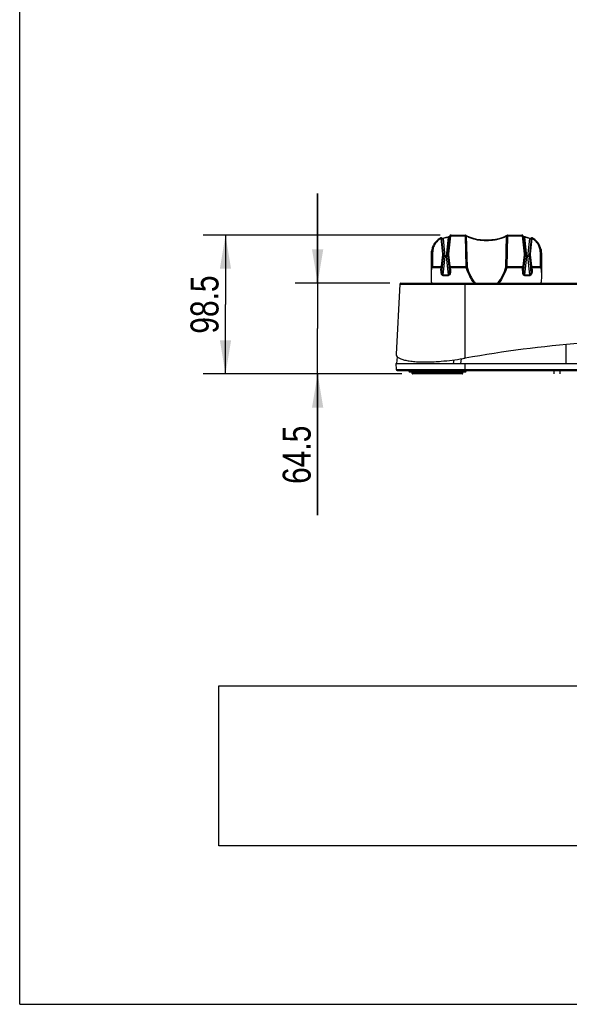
# Model space of a CAD drawing. Header units: inches. Extents: x 0 to 17, y 0 to 11.
# Tile 1 of 104: x 0 to 3.1, y 0 to 5.5. Entities that reach past the tile are written whole.
import ezdxf

# ---------------------------------------------------------------- set-up
doc = ezdxf.new("R2010")
doc.units = ezdxf.units.IN
doc.header["$LTSCALE"] = 0.935
doc.header["$MEASUREMENT"] = 0
doc.layers.get('0').update_dxf_attribs({"linetype": 'CONTINUOUS'})
for name, color, linetype in [('1', 7, 'CONTINUOUS'), ('2', 7, 'CONTINUOUS'), ('3', 7, 'CONTINUOUS')]:
    doc.layers.add(name, color=color, linetype=linetype)
doc.styles.get("Standard").update_dxf_attribs({"font": 'txt', "width": 0.8})
doc.dimstyles.new('DIMSTYLE_1', dxfattribs={"dimtxt": 0.15625, "dimasz": 0.1875, "dimexe": 0.125, "dimexo": 0.0625, "dimgap": 0.039062, "dimtad": 0, "dimtih": 1, "dimtoh": 1, "dimdec": 1, "dimlfac": 5, "dimzin": 4, "dimdsep": 46, "dimtxsty": 'Standard', "dimblk": '_FILLED', "dimblk1": '_FILLED', "dimblk2": '_FILLED', "dimcen": 0.09, "dimazin": 1, "dimtfac": 1, "dimtofl": 0, "dimtmove": 0, "dimatfit": 3, "dimldrblk": '_FILLED', "dimfxl": 1, "dimtolj": 1, "dimtzin": 4, "dimarcsym": 0})
doc.dimstyles.new('DIMSTYLE_2', dxfattribs={"dimtxt": 0.15625, "dimasz": 0.1875, "dimexe": 0.125, "dimexo": 0.0625, "dimgap": 0.039062, "dimtad": 0, "dimtih": 1, "dimtoh": 1, "dimlfac": 5, "dimzin": 4, "dimdsep": 46, "dimtxsty": 'Standard', "dimblk": '_FILLED', "dimblk1": '_FILLED', "dimblk2": '_FILLED', "dimcen": 0.09, "dimazin": 1, "dimtfac": 1, "dimtofl": 0, "dimtmove": 0, "dimatfit": 3, "dimldrblk": '_FILLED', "dimfxl": 1, "dimtolj": 1, "dimtzin": 4, "dimarcsym": 0})
picture_1 = doc.add_image_def('image1.jpg', size_in_pixel=(1154, 206))

# ---------------------------------------------------------------- blocks, each defined once
blk = doc.blocks.new('_FILLED')
at = {"color": 0, "linetype": 'ByBlock'}
blk.add_solid([(0, 0), (-1, 0.167), (-1, -0.167)], dxfattribs=at)
blk = doc.blocks.new('*D3')
at = {"color": 7, "linetype": 'Continuous', "transparency": 16777216}
for p, q in [((1.6637, 4.0289), (1.6637, 4.5289)), ((1.6637, 4.5289), (1.6637, 3.775)), ((2.0664, 4.0289), (1.5387, 4.0289)), ((1.6637, 2.7322), (1.6637, 3.775)), ((2.1335, 3.5211), (1.5387, 3.5211)), ((1.6637, 3.5211), (1.6637, 2.7322))]:
    blk.add_line(p, q, dxfattribs=at)
at = {"color": 7, "linetype": 'Continuous', "transparency": 16777216, "xscale": 0.1875, "yscale": 0.1875, "zscale": 0.1875}
for p, rotation in [((1.6637, 4.0289), 270), ((1.6637, 3.5211), 90)]:
    blk.add_blockref('_FILLED', p, dxfattribs=dict(at, rotation=rotation))
at = {"color": 7, "linetype": 'Continuous', "transparency": 16777216, "insert": (1.4684, 3.2322), "char_height": 0.15625, "width": 0.5, "attachment_point": 3, "rotation": 90, "line_spacing_factor": 0.9}
blk.add_mtext('64.5', dxfattribs=at)
blk = doc.blocks.new('*D4')
at = {"color": 7, "linetype": 'Continuous', "transparency": 16777216}
for p, q in [((2.3471, 4.2964), (1.0241, 4.2964)), ((1.1491, 4.2964), (1.1491, 3.9087)), ((1.1491, 3.5211), (1.1491, 3.9087)), ((2.1335, 3.5211), (1.0241, 3.5211))]:
    blk.add_line(p, q, dxfattribs=at)
at = {"color": 7, "linetype": 'Continuous', "transparency": 16777216, "xscale": 0.1875, "yscale": 0.1875, "zscale": 0.1875}
for p, rotation in [((1.1491, 4.2964), 90), ((1.1491, 3.5211), 270)]:
    blk.add_blockref('_FILLED', p, dxfattribs=dict(at, rotation=rotation))
at = {"color": 7, "linetype": 'Continuous', "transparency": 16777216, "insert": (0.9538, 3.9087), "char_height": 0.15625, "width": 0.5, "attachment_point": 2, "rotation": 90, "line_spacing_factor": 0.9}
blk.add_mtext('98.5', dxfattribs=at)

msp = doc.modelspace()

# ---------------------------------------------------------------- linework, layer by layer
at = {"color": 7, "linetype": 'Continuous'}
for q in [(0, 11), (17, 0)]:
    msp.add_line((0, 0), q, dxfattribs=at)
at = {"layer": '1', "color": 7, "linetype": 'Continuous'}
for p, q in [((2.39095, 4.19013), (2.40219, 4.29166)), ((2.40611, 4.2932), (2.39488, 4.19181)), ((2.40611, 4.2932), (2.40617, 4.29635)), ((2.40958, 4.29325), (2.40958, 4.2964)), ((2.40958, 4.2964), (2.48846, 4.2964)), ((2.40958, 4.29325), (2.48846, 4.29325)), ((2.48846, 4.2964), (2.48846, 4.29325)), ((2.49258, 4.11957), (2.48846, 4.29325)), ((2.49209, 4.29525), (2.49208, 4.29526)), ((2.49384, 4.29183), (2.49791, 4.11819)), ((2.71496, 4.11819), (2.71902, 4.29183)), ((2.7244, 4.29325), (2.72029, 4.11957)), ((2.7244, 4.29325), (2.7244, 4.2964)), ((2.7244, 4.2964), (2.80328, 4.2964)), ((2.7244, 4.29325), (2.80328, 4.29325)), ((2.80328, 4.2964), (2.80328, 4.29325)), ((2.80669, 4.29635), (2.8067, 4.29634)), ((2.8067, 4.29635), (2.80676, 4.2932)), ((2.81799, 4.19181), (2.80676, 4.2932)), ((2.81066, 4.29181), (2.8219, 4.19027)), ((2.36251, 4.19181), (2.35291, 4.27852)), ((2.36643, 4.19027), (2.35683, 4.27698)), ((2.3572, 4.2769), (2.35684, 4.27685)), ((2.36392, 4.27691), (2.37488, 4.17786)), ((2.38251, 4.17786), (2.39435, 4.28483)), ((2.39387, 4.28677), (2.39435, 4.28483)), ((2.70674, 4.28718), (2.70678, 4.2872)), ((2.81851, 4.28483), (2.819, 4.28677)), ((2.81851, 4.28483), (2.83036, 4.17786)), ((2.83798, 4.17786), (2.84895, 4.27691)), ((2.85604, 4.27698), (2.84643, 4.19013)), ((2.85995, 4.27852), (2.85035, 4.19181)), ((2.85603, 4.27685), (2.85556, 4.27693)), ((2.29885, 4.19189), (2.30013, 4.20687)), ((2.29885, 4.19189), (2.30042, 4.20083)), ((2.29885, 4.10461), (2.29885, 4.19189)), ((2.30168, 4.2156), (2.30013, 4.20687)), ((2.30168, 4.2156), (2.30042, 4.20083)), ((2.30042, 4.20083), (2.30042, 4.1063)), ((2.30669, 4.11957), (2.30669, 4.2037)), ((2.35554, 4.123), (2.36251, 4.18595)), ((2.36643, 4.18369), (2.35946, 4.12074)), ((2.36661, 4.17847), (2.36643, 4.18369)), ((2.36678, 4.18276), (2.36659, 4.18802)), ((2.36667, 4.18458), (2.36699, 4.18371)), ((2.39008, 4.1832), (2.3904, 4.18373)), ((2.3904, 4.18373), (2.39072, 4.18458)), ((2.39062, 4.18274), (2.3908, 4.18802)), ((2.39096, 4.18369), (2.39078, 4.17847)), ((2.39793, 4.12074), (2.39096, 4.18369)), ((2.39488, 4.18595), (2.40185, 4.123)), ((2.81102, 4.123), (2.81799, 4.18595)), ((2.8219, 4.18369), (2.81493, 4.12074)), ((2.82209, 4.17847), (2.8219, 4.18369)), ((2.82206, 4.18802), (2.82203, 4.18876)), ((2.82206, 4.18802), (2.82225, 4.18276)), ((2.82208, 4.18746), (2.82207, 4.18798)), ((2.82214, 4.18458), (2.82247, 4.18371)), ((2.84553, 4.18317), (2.84587, 4.18373)), ((2.84587, 4.18373), (2.8462, 4.18458)), ((2.84608, 4.18221), (2.84609, 4.1827)), ((2.84609, 4.1827), (2.84627, 4.18802)), ((2.84643, 4.18369), (2.84625, 4.17847)), ((2.8534, 4.12074), (2.84643, 4.18369)), ((2.84644, 4.19028), (2.84644, 4.19027)), ((2.85035, 4.18595), (2.85732, 4.123)), ((2.90617, 4.20415), (2.90617, 4.11957)), ((2.91119, 4.2156), (2.91273, 4.20687)), ((2.91245, 4.1063), (2.91245, 4.20127)), ((2.91245, 4.20127), (2.91401, 4.19233)), ((2.91273, 4.20686), (2.91401, 4.19233)), ((2.91401, 4.19233), (2.91401, 4.10461)), ((2.35784, 4.09921), (2.36661, 4.17847)), ((2.37488, 4.17786), (2.3634, 4.0741)), ((2.394, 4.0741), (2.38251, 4.17786)), ((2.39078, 4.17847), (2.39955, 4.09921)), ((2.81331, 4.09921), (2.82209, 4.17847)), ((2.83036, 4.17786), (2.81887, 4.0741)), ((2.84947, 4.0741), (2.83798, 4.17786)), ((2.84625, 4.17847), (2.85503, 4.09921)), ((2.29875, 4.06702), (2.30042, 4.1063)), ((2.29885, 4.10461), (2.29875, 4.10219)), ((2.29875, 4.06702), (2.29875, 4.10219)), ((2.30669, 4.11957), (2.30364, 4.11653)), ((2.30364, 4.11653), (2.35283, 4.11653)), ((2.35407, 4.11957), (2.30669, 4.11957)), ((2.35157, 4.09978), (2.35283, 4.11653)), ((2.35157, 4.09978), (2.35784, 4.09921)), ((2.35946, 4.12074), (2.35784, 4.09921)), ((2.3634, 4.07106), (2.3634, 4.0741)), ((2.3634, 4.0741), (2.394, 4.0741)), ((2.3634, 4.07106), (2.394, 4.07106)), ((2.394, 4.0741), (2.394, 4.07106)), ((2.39955, 4.09921), (2.39793, 4.12074)), ((2.40582, 4.09978), (2.39955, 4.09921)), ((2.40456, 4.11653), (2.40142, 4.11752)), ((2.49258, 4.11957), (2.40333, 4.11957)), ((2.40456, 4.11653), (2.40582, 4.09978)), ((2.40456, 4.11653), (2.49258, 4.11653)), ((2.49258, 4.11957), (2.49258, 4.11653)), ((2.49791, 4.11819), (2.49258, 4.11653)), ((2.71496, 4.11819), (2.72029, 4.11653)), ((2.72029, 4.11653), (2.72029, 4.11957)), ((2.80954, 4.11957), (2.72029, 4.11957)), ((2.72029, 4.11653), (2.8083, 4.11653)), ((2.80704, 4.09978), (2.8083, 4.11653)), ((2.80704, 4.09978), (2.81331, 4.09921)), ((2.81493, 4.12074), (2.81331, 4.09921)), ((2.81887, 4.07106), (2.81887, 4.0741)), ((2.81887, 4.0741), (2.84947, 4.0741)), ((2.81887, 4.07106), (2.84947, 4.07106)), ((2.84947, 4.0741), (2.84947, 4.07106)), ((2.85503, 4.09921), (2.8534, 4.12074)), ((2.85503, 4.09921), (2.8613, 4.09978)), ((2.86003, 4.11653), (2.8569, 4.11752)), ((2.90617, 4.11957), (2.8588, 4.11957)), ((2.86003, 4.11653), (2.8613, 4.09978)), ((2.86003, 4.11653), (2.90923, 4.11653)), ((2.90923, 4.11653), (2.90617, 4.11957)), ((2.91245, 4.1063), (2.91411, 4.06701)), ((2.91411, 4.10217), (2.91401, 4.10461)), ((2.91411, 4.10217), (2.91411, 4.06701)), ((2.30014, 4.03418), (2.29875, 4.06702)), ((2.91411, 4.06701), (2.91272, 4.03418)), ((2.19154, 3.52493), (2.1914, 3.53287)), ((2.47466, 3.52493), (2.19154, 3.52493)), ((2.192, 3.53287), (2.19214, 3.52493)), ((2.47072, 3.52106), (2.19548, 3.52106)), ((2.43303, 3.53287), (2.43305, 3.52493)), ((2.47466, 3.52493), (2.4748, 3.53287))]:
    msp.add_line(p, q, dxfattribs=at)
for points in [[(2.40617, 4.29634), (2.40553, 4.29627), (2.40479, 4.29604), (2.40412, 4.29569), (2.40355, 4.29524), (2.40309, 4.29471), (2.40275, 4.29416), (2.40253, 4.29361), (2.4024, 4.29314), (2.40233, 4.29277), (2.40228, 4.29236), (2.40221, 4.2918), (2.40219, 4.29166)], [(2.70674, 4.28718), (2.69247, 4.28132), (2.67513, 4.27613), (2.65598, 4.27215), (2.63556, 4.26951), (2.61443, 4.26826), (2.59314, 4.26844), (2.57224, 4.27003), (2.55227, 4.27298), (2.53377, 4.27717), (2.51722, 4.28249), (2.50299, 4.28875), (2.49209, 4.29525)], [(2.72078, 4.29526), (2.71674, 4.2926), (2.71158, 4.28963), (2.70678, 4.2872)], [(2.81066, 4.29181), (2.81058, 4.2924), (2.81052, 4.29283), (2.81044, 4.29325), (2.81027, 4.2938), (2.80997, 4.29441), (2.80954, 4.295), (2.80897, 4.29553), (2.80827, 4.29596), (2.80747, 4.29624), (2.80669, 4.29634)], [(2.35672, 4.27788), (2.35664, 4.27836), (2.35655, 4.2788), (2.35634, 4.27943), (2.356, 4.28007), (2.35552, 4.28069), (2.35488, 4.28124), (2.35408, 4.28165), (2.35319, 4.28185), (2.35225, 4.28185), (2.35135, 4.28164), (2.35079, 4.2814)], [(2.35683, 4.27696), (2.3568, 4.27723), (2.35672, 4.27788)], [(2.36243, 4.27859), (2.36125, 4.27812), (2.35903, 4.27738), (2.3572, 4.2769)], [(2.40178, 4.28905), (2.40031, 4.28833), (2.39808, 4.28759), (2.39529, 4.28698), (2.39387, 4.28677)], [(2.819, 4.28677), (2.81745, 4.287), (2.81469, 4.28761), (2.8125, 4.28835), (2.81106, 4.28906)], [(2.85556, 4.27693), (2.8537, 4.27741), (2.85149, 4.27817), (2.85043, 4.27858)], [(2.85618, 4.27812), (2.85612, 4.27767), (2.85606, 4.27711), (2.85604, 4.27696)], [(2.86208, 4.28139), (2.86159, 4.28162), (2.86054, 4.28185), (2.85917, 4.28176), (2.85801, 4.28125), (2.85725, 4.28058), (2.8568, 4.27996), (2.85651, 4.2794), (2.85634, 4.2789), (2.85625, 4.27849), (2.85618, 4.27812)], [(2.36659, 4.18803), (2.36656, 4.18876), (2.36645, 4.19007), (2.36643, 4.19027)], [(2.39095, 4.19013), (2.39084, 4.18879), (2.3908, 4.18803)], [(2.82203, 4.18876), (2.82192, 4.19007), (2.8219, 4.19027)], [(2.84643, 4.19013), (2.84631, 4.18879), (2.84627, 4.18803)]]:
    msp.add_lwpolyline(points, dxfattribs=at)
for centre, radius, start, end in [((2.40958, 4.17445), 0.1188, 89.99999, 91.67654), ((2.40958, 4.1713), 0.1251, 89.99999, 91.56214), ((2.48846, 4.2901), 0.0063, 54.9386, 90), ((2.7244, 4.2901), 0.0063, 90, 125.06125), ((2.80328, 4.1713), 0.1251, 88.43725, 90.00001), ((2.80328, 4.17445), 0.1188, 88.3228, 90.00001), ((2.80342, 4.16362), 0.12215, 79.74023, 82.90198), ((2.80342, 4.16165), 0.12609, 79.74017, 82.90192), ((2.33598, 4.18888), 0.02669, 353.70156, 6.29843), ((2.337, 4.18695), 0.02961, 353.68829, 2.00006), ((2.33713, 4.18173), 0.02967, 353.69925, 1.99783), ((2.42024, 4.18173), 0.02964, 178.03244, 186.30544), ((2.42039, 4.18695), 0.02961, 177.99994, 186.3117), ((2.42141, 4.18888), 0.02669, 173.70156, 186.29843), ((2.79145, 4.18888), 0.02669, 353.70157, 6.29844), ((2.79248, 4.18695), 0.0296, 353.68661, 0.98868), ((2.7926, 4.18173), 0.02967, 353.69926, 1.99783), ((2.83957, 4.18725), 0.00723, 322.36168, 325.63272), ((2.87573, 4.18173), 0.02966, 179.07557, 186.30213), ((2.87587, 4.18695), 0.02961, 177.99994, 186.31171), ((2.87688, 4.18888), 0.02669, 173.70157, 186.29844), ((2.82991, 4.20121), 0.08254, 3.88945, 10.03494), ((2.83059, 4.20127), 0.08186, 0.0031, 3.88557), ((3.30007, 3.73328), 1.02183, 157.78763, 157.97159), ((2.46799, 3.75645), 0.37805, 107.23703, 107.73564), ((2.34757, 4.11164), 0.01026, 35.00899, 50.69024), ((2.3634, 4.07794), 0.00688, 263.75458, 270.00472), ((2.394, 4.07794), 0.00688, 269.99531, 276.24542), ((2.40982, 4.11164), 0.01026, 129.30975, 144.99101), ((1.52135, 3.75931), 0.95272, 22.02162, 22.21893), ((3.75554, 3.73328), 1.02183, 157.78763, 157.9716), ((2.92347, 3.75645), 0.37805, 107.23703, 107.73564), ((2.80304, 4.11164), 0.01026, 35.00899, 50.69024), ((2.81887, 4.07794), 0.00688, 263.75458, 270.00469), ((2.84947, 4.07794), 0.00688, 269.99528, 276.24543), ((2.8653, 4.11164), 0.01026, 129.30976, 144.99101), ((1.97683, 3.75931), 0.95272, 22.02162, 22.21894), ((2.63062, 4.0482), 0.33078, 182.42853, 183.33913), ((2.19548, 3.52499), 0.00394, 181, 270), ((2.47072, 3.52499), 0.00394, 270, 359)]:
    msp.add_arc(centre, radius, start, end, dxfattribs=at)
msp.add_ellipse((2.83428, 4.04833), major_axis=(0, 0.16239), ratio=0.4848835, start_param=-1.6905696, end_param=-1.6580628, dxfattribs=at)
for points, knots in [([(2.40219, 4.29167), (2.40226, 4.29224), (2.40331, 4.29297), (2.40472, 4.29322), (2.40564, 4.29324), (2.40611, 4.2932)], [0, 0, 0, 0, 0.3893583, 0.6878023, 1, 1, 1, 1]), ([(2.40617, 4.29635), (2.40617, 4.29635), (2.40617, 4.29635), (2.40617, 4.29635), (2.40617, 4.29635)], [0, 0, 0, 0, 0.7153104, 1, 1, 1, 1]), ([(2.48846, 4.29325), (2.4895, 4.29327), (2.49138, 4.29308), (2.49319, 4.29236), (2.49384, 4.29183)], [0, 0, 0, 0, 0.5513814, 1, 1, 1, 1]), ([(2.70479, 4.28371), (2.69738, 4.2802), (2.68092, 4.27424), (2.6541, 4.26835), (2.62477, 4.26518), (2.59446, 4.26484), (2.56483, 4.26746), (2.5374, 4.27276), (2.51364, 4.28058), (2.49971, 4.28775), (2.49385, 4.29183)], [0, 0, 0, 0, 0.1128055, 0.2398655, 0.3771849, 0.5181801, 0.6565079, 0.7860369, 0.9017855, 1, 1, 1, 1]), ([(2.71902, 4.29183), (2.71796, 4.29109), (2.7134, 4.28808), (2.70856, 4.28549), (2.70479, 4.28371)], [0, 0, 0, 0, 0.2358189, 1, 1, 1, 1]), ([(2.71902, 4.29183), (2.71906, 4.29249), (2.71936, 4.29381), (2.72024, 4.29488), (2.72078, 4.29526)], [0, 0, 0, 0, 0.5016011, 1, 1, 1, 1]), ([(2.71902, 4.29183), (2.71968, 4.29236), (2.72148, 4.29308), (2.72336, 4.29327), (2.7244, 4.29325)], [0, 0, 0, 0, 0.4487176, 1, 1, 1, 1]), ([(2.80676, 4.2932), (2.80722, 4.29324), (2.80814, 4.29322), (2.80956, 4.29297), (2.81061, 4.29224), (2.81067, 4.29167)], [0, 0, 0, 0, 0.3121902, 0.6106305, 1, 1, 1, 1]), ([(2.35079, 4.2814), (2.34439, 4.27783), (2.33242, 4.26953), (2.31765, 4.25381), (2.30695, 4.23564), (2.30287, 4.22232), (2.30168, 4.2156)], [0, 0, 0, 0, 0.2593342, 0.5119145, 0.7582541, 1, 1, 1, 1]), ([(2.35291, 4.27852), (2.34594, 4.27453), (2.33308, 4.2651), (2.31812, 4.24693), (2.30874, 4.22604), (2.30665, 4.21107), (2.30669, 4.2037)], [0, 0, 0, 0, 0.2619081, 0.5146911, 0.759605, 1, 1, 1, 1]), ([(2.35079, 4.2814), (2.35089, 4.28146), (2.35131, 4.28126), (2.35199, 4.2803), (2.35254, 4.27929), (2.35291, 4.27852)], [0, 0, 0, 0, 0.1003444, 0.3009115, 1, 1, 1, 1]), ([(2.35291, 4.27852), (2.35338, 4.27856), (2.35472, 4.27857), (2.35669, 4.27795), (2.35682, 4.27698)], [0, 0, 0, 0, 0.321499, 1, 1, 1, 1]), ([(2.36392, 4.27691), (2.36259, 4.2761), (2.36069, 4.27509), (2.3584, 4.27423), (2.35743, 4.27406), (2.35708, 4.27417)], [0, 0, 0, 0, 0.6274548, 0.8529933, 1, 1, 1, 1]), ([(2.36243, 4.27859), (2.36492, 4.2796), (2.3751, 4.28337), (2.38578, 4.28576), (2.39387, 4.28677)], [0, 0, 0, 0, 0.2482876, 1, 1, 1, 1]), ([(2.36392, 4.27691), (2.36367, 4.27736), (2.3633, 4.27795), (2.36279, 4.27851), (2.36251, 4.27862), (2.36243, 4.27858)], [0, 0, 0, 0, 0.6654317, 0.8806046, 1, 1, 1, 1]), ([(2.39435, 4.28483), (2.39173, 4.2845), (2.38135, 4.28287), (2.37119, 4.27988), (2.36392, 4.27691)], [0, 0, 0, 0, 0.2520695, 1, 1, 1, 1]), ([(2.4018, 4.28797), (2.40147, 4.2876), (2.40053, 4.28694), (2.39806, 4.28578), (2.3959, 4.28518), (2.39435, 4.28483)], [0, 0, 0, 0, 0.1820731, 0.416907, 1, 1, 1, 1]), ([(2.70479, 4.28371), (2.70484, 4.28442), (2.70516, 4.2858), (2.70615, 4.2869), (2.70674, 4.28718)], [0, 0, 0, 0, 0.5234741, 1, 1, 1, 1]), ([(2.81851, 4.28483), (2.81696, 4.28518), (2.81479, 4.28578), (2.81233, 4.28694), (2.81139, 4.28761), (2.81106, 4.28798)], [0, 0, 0, 0, 0.5841312, 0.8185558, 1, 1, 1, 1]), ([(2.84895, 4.27691), (2.84705, 4.27768), (2.83932, 4.2806), (2.83128, 4.2827), (2.82518, 4.28381)], [0, 0, 0, 0, 0.2483751, 1, 1, 1, 1]), ([(2.82588, 4.28572), (2.82799, 4.28533), (2.83635, 4.2836), (2.84452, 4.281), (2.85043, 4.27858)], [0, 0, 0, 0, 0.251669, 1, 1, 1, 1]), ([(2.85044, 4.27858), (2.85035, 4.27862), (2.85007, 4.27851), (2.84956, 4.27795), (2.84919, 4.27736), (2.84895, 4.27691)], [0, 0, 0, 0, 0.119397, 0.3345701, 1, 1, 1, 1]), ([(2.85578, 4.27417), (2.85543, 4.27406), (2.85446, 4.27423), (2.85218, 4.2751), (2.85028, 4.2761), (2.84895, 4.27691)], [0, 0, 0, 0, 0.1470541, 0.372558, 1, 1, 1, 1]), ([(2.85604, 4.27698), (2.85608, 4.27723), (2.85653, 4.27797), (2.85802, 4.27851), (2.85926, 4.27857), (2.85995, 4.27852)], [0, 0, 0, 0, 0.1682609, 0.5380507, 1, 1, 1, 1]), ([(2.85995, 4.27852), (2.86032, 4.2793), (2.86087, 4.2803), (2.86156, 4.28126), (2.86197, 4.28146), (2.86208, 4.2814)], [0, 0, 0, 0, 0.6995157, 0.9001154, 1, 1, 1, 1]), ([(2.90617, 4.20415), (2.90617, 4.21148), (2.90402, 4.22636), (2.89462, 4.24712), (2.87969, 4.26517), (2.86689, 4.27455), (2.85995, 4.27852)], [0, 0, 0, 0, 0.2403857, 0.4853294, 0.7381254, 1, 1, 1, 1]), ([(2.91119, 4.2156), (2.91, 4.22232), (2.90592, 4.23564), (2.89522, 4.25381), (2.88044, 4.26953), (2.86847, 4.27783), (2.86208, 4.2814)], [0, 0, 0, 0, 0.2417461, 0.4880859, 0.7406662, 1, 1, 1, 1]), ([(2.30042, 4.20083), (2.30058, 4.20177), (2.3022, 4.20293), (2.30446, 4.20356), (2.30593, 4.2037), (2.30669, 4.2037)], [0, 0, 0, 0, 0.3975867, 0.6829811, 1, 1, 1, 1]), ([(2.36643, 4.19028), (2.36636, 4.19085), (2.36531, 4.19158), (2.3639, 4.19183), (2.36297, 4.19185), (2.36251, 4.19181)], [0, 0, 0, 0, 0.3893742, 0.687813, 1, 1, 1, 1]), ([(2.36251, 4.18595), (2.36346, 4.18587), (2.36497, 4.18557), (2.36641, 4.18432), (2.36643, 4.18369)], [0, 0, 0, 0, 0.6036224, 1, 1, 1, 1]), ([(2.36699, 4.18371), (2.36732, 4.1831), (2.3683, 4.1819), (2.37085, 4.17976), (2.37322, 4.17854), (2.37488, 4.17786)], [0, 0, 0, 0, 0.2091016, 0.4592161, 1, 1, 1, 1]), ([(2.38251, 4.17786), (2.3841, 4.17848), (2.38686, 4.17995), (2.38929, 4.18203), (2.39008, 4.1832)], [0, 0, 0, 0, 0.5491245, 1, 1, 1, 1]), ([(2.39096, 4.18369), (2.39098, 4.18432), (2.39242, 4.18557), (2.39393, 4.18587), (2.39488, 4.18595)], [0, 0, 0, 0, 0.3963776, 1, 1, 1, 1]), ([(2.39488, 4.19181), (2.39442, 4.19185), (2.3935, 4.19183), (2.39208, 4.19158), (2.39103, 4.19085), (2.39097, 4.19028)], [0, 0, 0, 0, 0.312177, 0.6106109, 1, 1, 1, 1]), ([(2.8219, 4.19028), (2.82183, 4.19085), (2.82078, 4.19158), (2.81937, 4.19183), (2.81845, 4.19185), (2.81799, 4.19181)], [0, 0, 0, 0, 0.3893743, 0.6878131, 1, 1, 1, 1]), ([(2.81799, 4.18595), (2.81893, 4.18587), (2.82045, 4.18557), (2.82188, 4.18432), (2.8219, 4.18369)], [0, 0, 0, 0, 0.6036224, 1, 1, 1, 1]), ([(2.82247, 4.18371), (2.82279, 4.1831), (2.82377, 4.1819), (2.82633, 4.17976), (2.82869, 4.17854), (2.83036, 4.17786)], [0, 0, 0, 0, 0.2091016, 0.4592161, 1, 1, 1, 1]), ([(2.83798, 4.17786), (2.83948, 4.17845), (2.84212, 4.17983), (2.84446, 4.18175), (2.84529, 4.18283)], [0, 0, 0, 0, 0.541616, 1, 1, 1, 1]), ([(2.84643, 4.18369), (2.84646, 4.18432), (2.84789, 4.18557), (2.8494, 4.18587), (2.85035, 4.18595)], [0, 0, 0, 0, 0.3963776, 1, 1, 1, 1]), ([(2.85035, 4.19181), (2.84989, 4.19185), (2.84897, 4.19183), (2.84756, 4.19158), (2.84651, 4.19085), (2.84644, 4.19028)], [0, 0, 0, 0, 0.312177, 0.6106109, 1, 1, 1, 1]), ([(2.90617, 4.20415), (2.90694, 4.20415), (2.90841, 4.204), (2.91067, 4.20337), (2.91228, 4.20221), (2.91245, 4.20127)], [0, 0, 0, 0, 0.3169875, 0.6024691, 1, 1, 1, 1]), ([(2.37488, 4.17786), (2.37393, 4.17747), (2.37209, 4.17691), (2.36981, 4.17661), (2.36827, 4.17679), (2.36739, 4.17712), (2.36677, 4.1777), (2.36662, 4.17822), (2.36661, 4.17847)], [0, 0, 0, 0, 0.3329555, 0.6183259, 0.7357745, 0.8342937, 0.9181219, 1, 1, 1, 1]), ([(2.39078, 4.17847), (2.39077, 4.17824), (2.39064, 4.17775), (2.39009, 4.17719), (2.38928, 4.17683), (2.38776, 4.17659), (2.38542, 4.17688), (2.38352, 4.17746), (2.38251, 4.17786)], [0, 0, 0, 0, 0.0764798, 0.1546422, 0.2465817, 0.35894, 0.6477547, 1, 1, 1, 1]), ([(2.83036, 4.17786), (2.8294, 4.17747), (2.82757, 4.17691), (2.82529, 4.17661), (2.82374, 4.17679), (2.82286, 4.17712), (2.82224, 4.1777), (2.8221, 4.17822), (2.82209, 4.17847)], [0, 0, 0, 0, 0.3329555, 0.6183259, 0.7357745, 0.8342937, 0.9181219, 1, 1, 1, 1]), ([(2.84625, 4.17847), (2.84624, 4.17824), (2.84612, 4.17775), (2.84557, 4.17718), (2.84475, 4.17683), (2.84324, 4.17659), (2.8409, 4.17688), (2.839, 4.17746), (2.83798, 4.17786)], [0, 0, 0, 0, 0.0765901, 0.1547329, 0.2466341, 0.3589747, 0.6475207, 1, 1, 1, 1]), ([(2.30042, 4.1063), (2.30049, 4.10811), (2.301, 4.1117), (2.30245, 4.11517), (2.30364, 4.11653)], [0, 0, 0, 0, 0.5013364, 1, 1, 1, 1]), ([(2.35157, 4.09978), (2.35138, 4.09703), (2.35131, 4.09289), (2.35194, 4.08735), (2.35342, 4.07977), (2.35743, 4.07147), (2.36265, 4.0711)], [0, 0, 0, 0, 0.2567942, 0.3852742, 0.5137319, 1, 1, 1, 1]), ([(2.35554, 4.123), (2.35551, 4.12269), (2.35529, 4.12146), (2.35476, 4.12022), (2.35407, 4.11957)], [0, 0, 0, 0, 0.2473296, 1, 1, 1, 1]), ([(2.35946, 4.12074), (2.35944, 4.12137), (2.358, 4.12262), (2.35649, 4.12292), (2.35554, 4.123)], [0, 0, 0, 0, 0.3963776, 1, 1, 1, 1]), ([(2.35946, 4.12074), (2.35934, 4.12002), (2.35835, 4.11853), (2.35683, 4.11779), (2.35597, 4.11752)], [0, 0, 0, 0, 0.4496578, 1, 1, 1, 1]), ([(2.35784, 4.09921), (2.35755, 4.09595), (2.35739, 4.09121), (2.35781, 4.0852), (2.3584, 4.08142), (2.35926, 4.07832), (2.36036, 4.076), (2.36169, 4.07444), (2.36288, 4.07407), (2.3634, 4.0741)], [0, 0, 0, 0, 0.3593977, 0.520495, 0.6622684, 0.7802212, 0.8731018, 0.9432526, 1, 1, 1, 1]), ([(2.394, 4.0741), (2.39451, 4.07407), (2.3957, 4.07444), (2.39703, 4.076), (2.39813, 4.07832), (2.39899, 4.08142), (2.39958, 4.0852), (2.4, 4.09121), (2.39984, 4.09595), (2.39955, 4.09921)], [0, 0, 0, 0, 0.0567477, 0.1268987, 0.2197794, 0.3377322, 0.4795056, 0.6406027, 1, 1, 1, 1]), ([(2.40582, 4.09978), (2.40601, 4.09703), (2.40608, 4.09289), (2.40545, 4.08735), (2.40397, 4.07977), (2.39996, 4.07148), (2.39475, 4.0711)], [0, 0, 0, 0, 0.2567926, 0.3852716, 0.5137287, 1, 1, 1, 1]), ([(2.40185, 4.123), (2.4009, 4.12292), (2.39939, 4.12262), (2.39795, 4.12137), (2.39793, 4.12074)], [0, 0, 0, 0, 0.6036224, 1, 1, 1, 1]), ([(2.40142, 4.11752), (2.40056, 4.11779), (2.39904, 4.11853), (2.39806, 4.12002), (2.39793, 4.12074)], [0, 0, 0, 0, 0.5503422, 1, 1, 1, 1]), ([(2.40333, 4.11957), (2.40309, 4.1198), (2.4023, 4.1208), (2.40196, 4.12207), (2.40185, 4.123)], [0, 0, 0, 0, 0.2585194, 1, 1, 1, 1]), ([(2.49791, 4.11819), (2.49725, 4.11871), (2.49546, 4.11941), (2.4936, 4.11959), (2.49258, 4.11957)], [0, 0, 0, 0, 0.4502529, 1, 1, 1, 1]), ([(2.53787, 4.02867), (2.53256, 4.03498), (2.52292, 4.04848), (2.50683, 4.07747), (2.49767, 4.10074), (2.49258, 4.11653)], [0, 0, 0, 0, 0.2488292, 0.4990055, 1, 1, 1, 1]), ([(2.49791, 4.11819), (2.50295, 4.10204), (2.51204, 4.07826), (2.52819, 4.04867), (2.53797, 4.03499), (2.54337, 4.02863)], [0, 0, 0, 0, 0.5025323, 0.7523598, 1, 1, 1, 1]), ([(2.66948, 4.02864), (2.68034, 4.04145), (2.69791, 4.07062), (2.70994, 4.10211), (2.71496, 4.11819)], [0, 0, 0, 0, 0.4992312, 1, 1, 1, 1]), ([(2.72029, 4.11653), (2.71522, 4.10081), (2.70308, 4.06993), (2.68564, 4.04137), (2.67498, 4.02868)], [0, 0, 0, 0, 0.4993136, 1, 1, 1, 1]), ([(2.72029, 4.11957), (2.71927, 4.11959), (2.71741, 4.11941), (2.71562, 4.11871), (2.71496, 4.11819)], [0, 0, 0, 0, 0.5498489, 1, 1, 1, 1]), ([(2.80704, 4.09978), (2.80685, 4.09703), (2.80679, 4.09289), (2.80741, 4.08735), (2.80889, 4.07977), (2.81291, 4.07147), (2.81812, 4.0711)], [0, 0, 0, 0, 0.2567942, 0.3852742, 0.5137319, 1, 1, 1, 1]), ([(2.81102, 4.123), (2.81098, 4.12269), (2.81077, 4.12146), (2.81023, 4.12022), (2.80954, 4.11957)], [0, 0, 0, 0, 0.2473296, 1, 1, 1, 1]), ([(2.81493, 4.12074), (2.81491, 4.12137), (2.81348, 4.12262), (2.81197, 4.12292), (2.81102, 4.123)], [0, 0, 0, 0, 0.3963776, 1, 1, 1, 1]), ([(2.81493, 4.12074), (2.81481, 4.12002), (2.81383, 4.11853), (2.81231, 4.11779), (2.81144, 4.11752)], [0, 0, 0, 0, 0.4496578, 1, 1, 1, 1]), ([(2.81331, 4.09921), (2.81302, 4.09595), (2.81287, 4.09121), (2.81329, 4.0852), (2.81387, 4.08142), (2.81473, 4.07832), (2.81583, 4.076), (2.81717, 4.07444), (2.81835, 4.07407), (2.81887, 4.0741)], [0, 0, 0, 0, 0.3593977, 0.520495, 0.6622684, 0.7802212, 0.8731018, 0.9432526, 1, 1, 1, 1]), ([(2.84947, 4.0741), (2.84998, 4.07407), (2.85117, 4.07444), (2.85251, 4.076), (2.8536, 4.07832), (2.85446, 4.08142), (2.85505, 4.0852), (2.85547, 4.09121), (2.85532, 4.09595), (2.85503, 4.09921)], [0, 0, 0, 0, 0.0567477, 0.1268987, 0.2197794, 0.3377322, 0.4795055, 0.6406027, 1, 1, 1, 1]), ([(2.8613, 4.09978), (2.86149, 4.09703), (2.86155, 4.09289), (2.86092, 4.08735), (2.85945, 4.07977), (2.85543, 4.07148), (2.85022, 4.0711)], [0, 0, 0, 0, 0.2567926, 0.3852716, 0.5137287, 1, 1, 1, 1]), ([(2.85732, 4.123), (2.85637, 4.12292), (2.85486, 4.12262), (2.85343, 4.12137), (2.8534, 4.12074)], [0, 0, 0, 0, 0.6036224, 1, 1, 1, 1]), ([(2.8534, 4.12074), (2.85353, 4.12004), (2.85448, 4.11855), (2.856, 4.11779), (2.8569, 4.11752)], [0, 0, 0, 0, 0.4321284, 1, 1, 1, 1]), ([(2.8588, 4.11957), (2.85856, 4.1198), (2.85778, 4.1208), (2.85743, 4.12207), (2.85732, 4.123)], [0, 0, 0, 0, 0.2585194, 1, 1, 1, 1]), ([(2.91245, 4.1063), (2.91237, 4.10811), (2.91186, 4.1117), (2.91041, 4.11517), (2.90923, 4.11653)], [0, 0, 0, 0, 0.5013364, 1, 1, 1, 1]), ([(2.19601, 3.52106), (2.19503, 3.52106), (2.19298, 3.52189), (2.19215, 3.52393), (2.19214, 3.52493)], [0, 0, 0, 0, 0.4970017, 1, 1, 1, 1]), ([(2.43305, 3.52493), (2.43306, 3.52443), (2.43308, 3.52352), (2.43324, 3.52229), (2.43339, 3.52154), (2.43364, 3.52106), (2.43378, 3.52106)], [0, 0, 0, 0, 0.36994, 0.6843378, 0.9002352, 1, 1, 1, 1])]:
    msp.add_open_spline(points, degree=3, knots=knots, dxfattribs=at)
msp.add_open_spline([(2.49385, 4.29183), (2.49377, 4.29311), (2.49314, 4.29451), (2.49209, 4.29525)], degree=3, dxfattribs=at)
at = {"layer": '2', "color": 7, "linetype": 'Continuous'}
for p, q in [((2.12266, 4.02296), (2.10213, 3.63138)), ((2.12266, 4.02296), (5.45241, 4.02296)), ((2.12895, 4.02893), (5.44612, 4.02893)), ((2.48832, 3.60966), (2.48832, 4.02893))]:
    msp.add_line(p, q, dxfattribs=at)
for centre, radius, start, end in [((2.12895, 4.02263), 0.0063, 90, 177), ((2.26079, 4.61458), 1.02638, 271.28828, 272.02695), ((2.25918, 4.66167), 1.0735, 272.02413, 272.30586), ((2.25694, 4.71584), 1.12772, 272.30883, 272.96212), ((2.19991, 5.2663), 1.68156, 279.43802, 279.87603)]:
    msp.add_arc(centre, radius, start, end, dxfattribs=at)
for points, knots in [([(5.08675, 3.60965), (4.6585, 3.6842), (3.78754, 3.7596), (2.91657, 3.68422), (2.48832, 3.60966)], [0, 0, 0, 0, 0.4999998, 1, 1, 1, 1]), ([(2.10213, 3.63138), (2.10196, 3.62803), (2.10422, 3.62032), (2.1143, 3.61143), (2.12963, 3.60404), (2.1506, 3.59788), (2.17701, 3.59307), (2.20856, 3.58976), (2.24477, 3.58809), (2.27039, 3.58815), (2.28387, 3.58846)], [0, 0, 0, 0, 0.0511953, 0.1143159, 0.1993818, 0.3100339, 0.4468515, 0.6088722, 0.7941533, 1, 1, 1, 1]), ([(2.31521, 3.58963), (2.32803, 3.59029), (2.38174, 3.59395), (2.43521, 3.60078), (2.47565, 3.6075)], [0, 0, 0, 0, 0.2384666, 1, 1, 1, 1])]:
    msp.add_open_spline(points, degree=3, knots=knots, dxfattribs=at)
at = {"layer": '3', "color": 7, "linetype": 'Continuous'}
for p, q in [((3.05183, 3.58011), (3.05183, 3.6852)), ((2.09978, 3.58011), (2.10153, 3.54671)), ((2.09978, 3.58011), (5.08675, 3.58011)), ((2.10643, 3.58011), (2.10962, 3.61652)), ((2.42299, 3.58011), (2.42555, 3.60006)), ((2.46312, 3.58011), (2.4664, 3.60631)), ((2.48832, 3.54074), (2.48832, 3.58011)), ((2.10153, 3.54671), (2.11389, 3.54671)), ((2.10782, 3.54074), (5.46725, 3.54074)), ((2.11389, 3.54671), (2.12509, 3.54671)), ((2.12509, 3.54671), (5.23875, 3.54671)), ((2.17326, 3.54074), (2.17356, 3.53653)), ((2.17383, 3.53653), (2.17353, 3.54074)), ((2.17383, 3.53653), (2.17358, 3.53653)), ((2.17358, 3.53653), (2.17358, 3.53653)), ((2.1814, 3.53653), (2.17385, 3.53653)), ((2.17761, 3.53287), (2.48861, 3.53287)), ((2.19586, 3.53653), (2.1814, 3.53653)), ((2.27481, 3.53653), (2.19586, 3.53653)), ((2.31687, 3.53653), (2.27481, 3.53653)), ((2.45228, 3.53653), (2.31687, 3.53653)), ((2.4173, 3.54074), (2.41737, 3.53653)), ((2.47706, 3.53652), (2.45228, 3.53653)), ((2.47913, 3.53652), (2.47706, 3.53652)), ((2.48777, 3.53653), (2.47913, 3.53652)), ((2.49237, 3.53653), (2.48777, 3.53653)), ((2.49265, 3.53653), (2.49237, 3.53653)), ((2.49268, 3.54074), (2.49239, 3.53653)), ((2.49265, 3.53653), (2.49294, 3.54074)), ((2.98439, 3.52106), (2.98439, 3.54074)), ((3.01588, 3.54074), (3.01588, 3.52106))]:
    msp.add_line(p, q, dxfattribs=at)
for points in [[(2.17358, 3.53653), (2.17359, 3.53639), (2.17382, 3.53542), (2.17433, 3.53447), (2.17514, 3.53365), (2.17622, 3.53308), (2.17748, 3.53287)], [(2.17385, 3.53653), (2.17388, 3.5362), (2.17415, 3.53526), (2.17469, 3.53436), (2.17549, 3.5336), (2.17654, 3.53307), (2.17775, 3.53287)], [(2.48843, 3.53287), (2.48981, 3.53312), (2.49096, 3.53377), (2.49178, 3.53471), (2.49225, 3.53578), (2.49237, 3.53653)], [(2.48871, 3.53287), (2.48994, 3.53307), (2.491, 3.5336), (2.49182, 3.53438), (2.49237, 3.53531), (2.49263, 3.53629), (2.49265, 3.53653)]]:
    msp.add_lwpolyline(points, dxfattribs=at)
msp.add_arc((2.10782, 3.54704), 0.0063, 183, 270, dxfattribs=at)
msp.add_open_spline([(2.41267, 3.53287), (2.41226, 3.53287), (2.41185, 3.53464), (2.41174, 3.53566), (2.41173, 3.53653)], degree=3, knots=[0, 0, 0, 0, 0.3208682, 1, 1, 1, 1], dxfattribs=at)

# ---------------------------------------------------------------- dimensions: what is measured, and where the dimension line sits
at = {"color": 7, "linetype": 'Continuous'}
for base, p1, p2, angle, dimstyle, picture, middle in [((1.6637, 4.02893), (2.19601, 3.52106), (2.12895, 4.02893), 90, 'DIMSTYLE_2', '*D3', (1.6637, 2.98614)), ((1.14907, 3.52106), (2.40958, 4.2964), (2.19601, 3.52106), 270, 'DIMSTYLE_1', '*D4', (1.14907, 3.91263))]:
    dim = msp.add_linear_dim(base=base, p1=p1, p2=p2, angle=angle, dimstyle=dimstyle, override={"dimtad": 1, "dimtih": 0, "dimtoh": 0}, dxfattribs=at)
    dim.commit()
    dim.dimension.update_dxf_attribs({"geometry": picture, "text_midpoint": middle, "dimtype": 160})

# ---------------------------------------------------------------- pictures from other files: only their frames are drawn
image = msp.add_image(picture_1, insert=(1.11143, 0.88567), size_in_units=(5, 0.89255))
image.dxf.flags = 7

doc.saveas('drawing.dxf')
